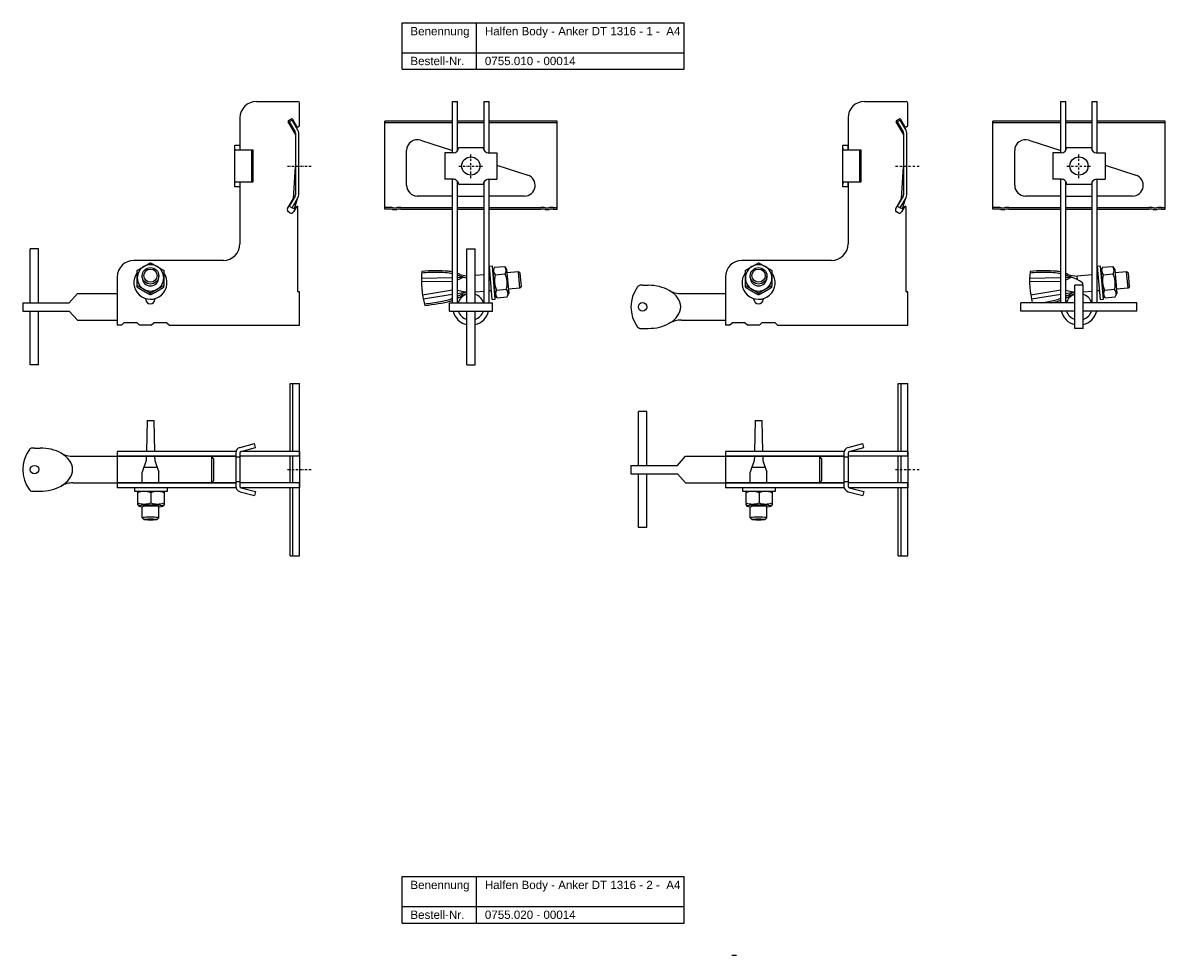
# Model space of a CAD drawing. Header units: millimetres. Extents: x 4118 to 5424, y -1122 to 170.
# Tile 2 of 4: x 4118 to 4808, y -392 to 170. Entities that reach past the tile are written whole.
import ezdxf

# ---------------------------------------------------------------- set-up
doc = ezdxf.new("R2010")
doc.units = ezdxf.units.MM
doc.header["$LTSCALE"] = 10
doc.linetypes.add('STRICHPUNKT2', pattern=[0.5, 0.25, -0.125, 0, -0.125])
doc.layers.add('HALFEN', color=2, linetype='Continuous')
doc.styles.add('ARIAL50', font='ARIAL.TTF', dxfattribs={"height": 5})

msp = doc.modelspace()

# ---------------------------------------------------------------- linework, layer by layer
at = {"layer": 'HALFEN'}
for p, q in [((4347.11, 170.28), (4517.39, 170.28)), ((4347.11, 142.28), (4347.11, 170.28)), ((4392.07, 142.28), (4392.07, 170.28)), ((4517.39, 142.28), (4517.39, 170.28)), ((4347.11, 152.28), (4517.39, 152.28)), ((4347.11, 142.28), (4517.39, 142.28)), ((4377.62, 91.9), (4377.62, 122.89)), ((4377.62, 122.89), (4380.62, 122.89)), ((4380.62, 93.23), (4380.62, 122.89)), ((4396.62, 93.24), (4396.62, 122.89)), ((4396.62, 122.89), (4399.62, 122.89)), ((4399.62, 91.88), (4399.62, 122.89)), ((4744.62, 91.9), (4744.62, 122.89)), ((4744.62, 122.89), (4747.62, 122.89)), ((4747.62, 93.23), (4747.62, 122.89)), ((4763.62, 93.24), (4763.62, 122.89)), ((4763.62, 122.89), (4766.62, 122.89)), ((4766.62, 91.88), (4766.62, 122.89)), ((4336.62, 57.89), (4336.62, 110.88)), ((4377.62, 110.88), (4336.62, 110.88)), ((4396.62, 110.88), (4380.62, 110.88)), ((4440.62, 110.88), (4399.62, 110.88)), ((4440.62, 57.89), (4440.62, 110.88)), ((4703.62, 57.89), (4703.62, 110.88)), ((4744.62, 110.88), (4703.62, 110.88)), ((4763.62, 110.88), (4747.62, 110.88)), ((4807.62, 110.88), (4766.62, 110.88)), ((4807.62, 57.89), (4807.62, 110.88)), ((4377.62, 109.88), (4336.62, 109.88)), ((4396.62, 109.88), (4380.62, 109.88)), ((4440.62, 109.88), (4399.62, 109.88)), ((4744.62, 109.88), (4703.62, 109.88)), ((4763.62, 109.88), (4747.62, 109.88)), ((4807.62, 109.88), (4766.62, 109.88)), ((4358.31, 99.44), (4377.62, 93.16)), ((4725.31, 99.44), (4744.62, 93.16)), ((4349.8, 72.25), (4349.8, 93.25)), ((4372.91, 91.91), (4372.9, 75.91)), ((4378.12, 91.9), (4372.91, 91.91)), ((4396.13, 94.89), (4381.13, 94.9)), ((4399.12, 91.88), (4404.33, 91.88)), ((4404.33, 91.88), (4404.32, 75.88)), ((4716.81, 72.25), (4716.81, 93.25)), ((4739.92, 91.91), (4739.9, 75.91)), ((4745.13, 91.9), (4739.92, 91.91)), ((4763.13, 94.89), (4748.13, 94.9)), ((4766.13, 91.88), (4771.34, 91.88)), ((4771.34, 91.88), (4771.33, 75.88)), ((4404.33, 84.48), (4422.94, 78.44)), ((4771.33, 84.48), (4789.95, 78.44)), ((4378.11, 75.9), (4372.9, 75.91)), ((4377.62, 1.39), (4377.62, 75.9)), ((4399.11, 75.88), (4404.32, 75.88)), ((4399.62, 1.39), (4399.62, 75.88)), ((4745.12, 75.9), (4739.9, 75.91)), ((4744.62, 1.39), (4744.62, 75.9)), ((4766.12, 75.88), (4771.33, 75.88)), ((4766.62, 1.39), (4766.62, 75.88)), ((4380.62, 1.39), (4380.62, 74.55)), ((4381.11, 72.9), (4396.11, 72.89)), ((4396.62, 1.39), (4396.62, 74.56)), ((4747.62, 1.39), (4747.62, 74.55)), ((4748.11, 72.9), (4763.11, 72.89)), ((4763.62, 1.39), (4763.62, 74.56)), ((4377.62, 65.75), (4356.3, 65.75)), ((4380.62, 65.75), (4396.62, 65.75)), ((4420.93, 65.75), (4399.62, 65.75)), ((4744.62, 65.75), (4723.31, 65.75)), ((4747.62, 65.75), (4763.62, 65.75)), ((4787.94, 65.75), (4766.62, 65.75)), ((4338.87, 58.89), (4336.62, 58.89)), ((4338.87, 57.89), (4336.62, 57.89)), ((4346.37, 58.89), (4377.62, 58.89)), ((4346.37, 57.89), (4377.62, 57.89)), ((4380.62, 58.89), (4396.62, 58.89)), ((4380.62, 57.89), (4396.62, 57.89)), ((4399.62, 58.89), (4430.87, 58.89)), ((4399.62, 57.89), (4430.87, 57.89)), ((4438.37, 58.89), (4440.62, 58.89)), ((4438.37, 57.89), (4440.62, 57.89)), ((4705.87, 58.89), (4703.62, 58.89)), ((4705.87, 57.89), (4703.62, 57.89)), ((4713.37, 58.89), (4744.62, 58.89)), ((4713.37, 57.89), (4744.62, 57.89)), ((4747.62, 58.89), (4763.62, 58.89)), ((4747.62, 57.89), (4763.62, 57.89)), ((4766.62, 58.89), (4797.87, 58.89)), ((4766.62, 57.89), (4797.87, 57.89)), ((4805.37, 58.89), (4807.62, 58.89)), ((4805.37, 57.89), (4807.62, 57.89)), ((4122.72, 1.39), (4122.72, 33.89)), ((4127.72, 33.89), (4122.72, 33.89)), ((4127.72, 1.39), (4127.72, 33.89)), ((4386.12, 1.39), (4386.12, 33.89)), ((4386.12, 33.89), (4391.12, 33.89)), ((4391.12, 1.39), (4391.12, 33.89)), ((4401.61, 23.48), (4399.62, 23.3)), ((4399.62, 23.3), (4401.36, 3.38)), ((4403.35, 3.55), (4401.61, 23.48)), ((4402.79, 22.82), (4401.85, 20.79)), ((4401.85, 20.79), (4403.12, 6.24)), ((4402.79, 22.82), (4408.93, 23.35)), ((4408.93, 23.35), (4410.21, 21.52)), ((4410.21, 21.52), (4411.49, 6.97)), ((4768.61, 23.48), (4766.62, 23.3)), ((4766.62, 23.3), (4768.36, 3.38)), ((4770.36, 3.55), (4768.61, 23.48)), ((4769.8, 22.82), (4768.85, 20.79)), ((4768.85, 20.79), (4770.12, 6.24)), ((4769.8, 22.82), (4775.93, 23.35)), ((4775.93, 23.35), (4777.22, 21.52)), ((4777.22, 21.52), (4778.49, 6.97)), ((4190.26, 16.62), (4190.25, 17.62)), ((4200.26, 16.62), (4200.26, 17.62)), ((4377.62, 14.18), (4358.79, 13.96)), ((4358.82, 16.25), (4377.62, 16.6)), ((4380.62, 16.66), (4384.2, 16.73)), ((4384.2, 16.73), (4380.62, 15.08)), ((4396.62, 18.27), (4391.12, 17.79)), ((4400.03, 18.57), (4399.62, 18.54)), ((4403.19, 18.21), (4409.33, 18.75)), ((4417.33, 20.09), (4410.39, 19.48)), ((4418.41, 19.18), (4417.33, 20.09)), ((4418.2, 10.12), (4417.33, 20.09)), ((4419.11, 11.21), (4418.41, 19.18)), ((4557.26, 16.62), (4557.26, 17.62)), ((4567.26, 16.62), (4567.27, 17.62)), ((4744.62, 14.18), (4725.8, 13.96)), ((4725.82, 16.25), (4744.62, 16.6)), ((4747.62, 16.66), (4751.2, 16.73)), ((4751.2, 16.73), (4747.62, 15.08)), ((4751.2, 16.73), (4747.62, 15.08)), ((4763.62, 18.27), (4754.45, 17.47)), ((4754.64, 15.31), (4754.45, 17.47)), ((4767.04, 18.57), (4766.62, 18.54)), ((4770.2, 18.21), (4776.33, 18.75)), ((4784.33, 20.09), (4777.4, 19.48)), ((4785.42, 19.18), (4784.33, 20.09)), ((4785.21, 10.12), (4784.33, 20.09)), ((4786.11, 11.21), (4785.42, 19.18)), ((4377.62, 8.96), (4359.49, 5.99)), ((4384.99, 7.67), (4380.62, 8.82)), ((4380.62, 6.98), (4384.99, 7.67)), ((4396.62, 8.24), (4391.12, 7.75)), ((4400.9, 8.61), (4399.62, 8.5)), ((4404, 9.01), (4410.14, 9.55)), ((4410.54, 4.94), (4411.49, 6.97)), ((4418.2, 10.12), (4411.26, 9.52)), ((4419.11, 11.21), (4418.2, 10.12)), ((4492.23, 11.89), (4495.63, 11.89)), ((4744.62, 8.96), (4726.49, 5.99)), ((4751.99, 7.67), (4747.62, 8.82)), ((4751.99, 7.67), (4747.62, 8.82)), ((4747.62, 6.98), (4751.99, 7.67)), ((4753.12, -14.11), (4753.12, 11.89)), ((4758.12, 11.89), (4753.12, 11.89)), ((4758.12, -14.11), (4758.12, 11.89)), ((4763.62, 8.24), (4758.12, 7.75)), ((4767.91, 8.61), (4766.62, 8.5)), ((4771, 9.01), (4777.14, 9.55)), ((4777.54, 4.94), (4778.49, 6.97)), ((4785.21, 10.12), (4778.27, 9.52)), ((4786.11, 11.21), (4785.21, 10.12)), ((4118.22, 1.39), (4146.22, 1.39)), ((4118.22, 1.39), (4118.22, -3.61)), ((4146.22, 1.39), (4151.22, 6.89)), ((4151.22, 6.89), (4175.22, 6.89)), ((4359.91, 3.73), (4377.62, 6.51)), ((4375.62, 1.39), (4401.62, 1.39)), ((4375.62, -3.61), (4375.62, 1.39)), ((4401.36, 3.38), (4403.35, 3.55)), ((4401.62, -3.61), (4401.62, 1.39)), ((4404.4, 4.41), (4403.12, 6.24)), ((4404.4, 4.41), (4410.54, 4.94)), ((4515.64, 6.89), (4542.23, 6.89)), ((4753.12, 1.39), (4720.62, 1.39)), ((4720.62, -3.61), (4720.62, 1.39)), ((4726.91, 3.73), (4744.62, 6.51)), ((4790.62, 1.39), (4758.12, 1.39)), ((4768.36, 3.38), (4770.36, 3.55)), ((4771.41, 4.41), (4770.12, 6.24)), ((4771.41, 4.41), (4777.54, 4.94)), ((4790.62, -3.61), (4790.62, 1.39)), ((4118.22, -3.61), (4146.22, -3.61)), ((4122.72, -36.11), (4122.72, -3.61)), ((4127.72, -36.11), (4127.72, -3.61)), ((4146.22, -3.61), (4151.22, -9.11)), ((4375.62, -3.61), (4401.62, -3.61)), ((4386.12, -36.11), (4386.12, -3.61)), ((4391.12, -36.11), (4391.12, -3.61)), ((4753.12, -3.61), (4720.62, -3.61)), ((4790.62, -3.61), (4758.12, -3.61)), ((4151.22, -9.11), (4175.22, -9.11)), ((4177.72, -12.11), (4175.22, -12.11)), ((4177.72, -12.11), (4175.22, -12.11)), ((4177.72, -12.11), (4179.22, -10.81)), ((4187.22, -10.81), (4179.22, -10.81)), ((4187.22, -10.81), (4188.72, -12.11)), ((4195.72, -12.11), (4188.72, -12.11)), ((4195.72, -12.11), (4197.22, -10.81)), ((4205.22, -10.81), (4197.22, -10.81)), ((4205.22, -10.81), (4206.72, -12.11)), ((4515.64, -9.11), (4542.23, -9.11)), ((4544.73, -12.11), (4542.23, -12.11)), ((4544.73, -12.11), (4542.23, -12.11)), ((4544.73, -12.11), (4546.23, -10.81)), ((4554.23, -10.81), (4546.23, -10.81)), ((4554.23, -10.81), (4555.73, -12.11)), ((4562.73, -12.11), (4555.73, -12.11)), ((4562.73, -12.11), (4564.23, -10.81)), ((4572.23, -10.81), (4564.23, -10.81)), ((4572.23, -10.81), (4573.73, -12.11)), ((4490.84, -14.11), (4495.63, -14.11)), ((4758.12, -14.11), (4753.12, -14.11)), ((4127.72, -36.11), (4122.72, -36.11)), ((4386.12, -36.11), (4391.12, -36.11)), ((4279.49, -88.29), (4279.49, -47.29)), ((4279.49, -47.29), (4285.22, -47.29)), ((4281.22, -88.29), (4281.22, -47.29)), ((4285.22, -91.29), (4285.22, -47.29)), ((4646.49, -88.29), (4646.49, -47.29)), ((4646.49, -47.29), (4652.23, -47.29)), ((4648.23, -88.29), (4648.23, -47.29)), ((4652.23, -91.29), (4652.23, -47.29)), ((4489.73, -96.79), (4489.73, -64.29)), ((4494.73, -64.29), (4489.73, -64.29)), ((4494.73, -96.79), (4494.73, -64.29)), ((4193.2, -69.77), (4192.76, -88.29)), ((4193.22, -69.77), (4197.22, -69.77)), ((4197.24, -69.77), (4197.69, -88.29)), ((4560.2, -69.77), (4559.76, -88.29)), ((4560.23, -69.77), (4564.23, -69.77)), ((4564.25, -69.77), (4564.69, -88.29)), ((4125.22, -86.29), (4128.63, -86.29)), ((4246.87, -88.29), (4175.22, -88.29)), ((4175.22, -88.29), (4175.22, -110.29)), ((4246.72, -89.31), (4246.72, -109.28)), ((4249.22, -89.31), (4249.22, -109.28)), ((4249.32, -85.93), (4258.07, -83.58)), ((4249.96, -88.35), (4258.72, -86)), ((4285.22, -88.29), (4250.15, -88.29)), ((4258.72, -86), (4258.07, -83.58)), ((4285.22, -88.29), (4285.22, -110.29)), ((4613.88, -88.29), (4542.23, -88.29)), ((4542.23, -88.29), (4542.23, -110.29)), ((4613.73, -89.31), (4613.73, -109.28)), ((4616.23, -89.31), (4616.23, -109.28)), ((4616.32, -85.93), (4625.08, -83.58)), ((4616.97, -88.35), (4625.73, -86)), ((4652.23, -88.29), (4617.16, -88.29)), ((4625.73, -86), (4625.08, -83.58)), ((4652.23, -88.29), (4652.23, -110.29)), ((4148.63, -91.29), (4246.72, -91.29)), ((4246.72, -91.29), (4175.22, -91.29)), ((4192.63, -93.74), (4190.22, -100.77)), ((4192.68, -91.29), (4192.63, -93.74)), ((4197.76, -91.29), (4197.82, -93.74)), ((4197.82, -93.74), (4200.22, -100.8)), ((4231.99, -91.29), (4231.99, -107.29)), ((4233.22, -92.52), (4231.99, -91.29)), ((4233.22, -92.52), (4233.22, -106.07)), ((4249.22, -91.79), (4246.72, -91.79)), ((4285.22, -91.29), (4249.22, -91.29)), ((4249.22, -91.29), (4249.22, -93.29)), ((4249.22, -93.29), (4249.22, -105.29)), ((4279.49, -107.29), (4279.49, -91.29)), ((4281.22, -107.29), (4281.22, -91.29)), ((4285.22, -91.29), (4285.22, -107.29)), ((4513.23, -96.79), (4518.23, -91.29)), ((4518.23, -91.29), (4542.23, -91.29)), ((4613.73, -91.29), (4542.23, -91.29)), ((4542.23, -91.29), (4613.73, -91.29)), ((4559.63, -93.74), (4557.23, -100.77)), ((4559.69, -91.29), (4559.63, -93.74)), ((4564.76, -91.29), (4564.82, -93.74)), ((4564.82, -93.74), (4567.23, -100.8)), ((4599, -91.29), (4599, -107.29)), ((4600.23, -92.52), (4599, -91.29)), ((4600.23, -92.52), (4600.23, -106.07)), ((4616.23, -91.79), (4613.73, -91.79)), ((4652.23, -91.29), (4616.23, -91.29)), ((4616.23, -91.29), (4616.23, -93.29)), ((4616.23, -93.29), (4616.23, -105.29)), ((4646.49, -107.29), (4646.49, -91.29)), ((4648.23, -107.29), (4648.23, -91.29)), ((4652.23, -91.29), (4652.23, -107.29)), ((4190.22, -107.29), (4190.22, -100.77)), ((4191.25, -97.77), (4199.17, -97.77)), ((4200.22, -107.29), (4200.22, -100.8)), ((4485.23, -96.79), (4513.23, -96.79)), ((4485.23, -96.79), (4485.23, -101.79)), ((4485.23, -101.79), (4513.23, -101.79)), ((4489.73, -134.29), (4489.73, -101.79)), ((4494.73, -134.29), (4494.73, -101.79)), ((4513.23, -101.79), (4518.23, -107.29)), ((4557.23, -107.29), (4557.23, -100.77)), ((4558.25, -97.77), (4566.18, -97.77)), ((4567.23, -107.29), (4567.23, -100.8)), ((4148.63, -107.29), (4246.72, -107.29)), ((4246.72, -107.29), (4175.22, -107.29)), ((4246.87, -110.29), (4175.22, -110.29)), ((4205.51, -110.29), (4185.51, -110.29)), ((4185.51, -110.29), (4185.51, -112.29)), ((4205.51, -112.29), (4205.51, -110.29)), ((4231.99, -107.29), (4233.22, -106.07)), ((4249.22, -106.79), (4246.72, -106.79)), ((4249.22, -105.29), (4249.22, -107.29)), ((4285.22, -107.29), (4249.22, -107.29)), ((4249.96, -110.24), (4258.72, -112.59)), ((4285.22, -110.29), (4250.15, -110.29)), ((4279.49, -151.29), (4279.49, -110.29)), ((4281.22, -151.29), (4281.22, -110.29)), ((4285.22, -151.29), (4285.22, -107.29)), ((4518.23, -107.29), (4542.23, -107.29)), ((4613.73, -107.29), (4542.23, -107.29)), ((4542.23, -107.29), (4613.73, -107.29)), ((4613.88, -110.29), (4542.23, -110.29)), ((4572.51, -110.29), (4552.51, -110.29)), ((4552.51, -110.29), (4552.51, -112.29)), ((4572.51, -112.29), (4572.51, -110.29)), ((4599, -107.29), (4600.23, -106.07)), ((4616.23, -106.79), (4613.73, -106.79)), ((4616.23, -105.29), (4616.23, -107.29)), ((4652.23, -107.29), (4616.23, -107.29)), ((4616.97, -110.24), (4625.73, -112.59)), ((4652.23, -110.29), (4617.16, -110.29)), ((4646.49, -151.29), (4646.49, -110.29)), ((4648.23, -151.29), (4648.23, -110.29)), ((4652.23, -151.29), (4652.23, -107.29)), ((4123.83, -112.29), (4128.63, -112.29)), ((4185.51, -112.29), (4205.51, -112.29)), ((4188.21, -112.29), (4187.51, -112.7)), ((4187.51, -112.7), (4187.51, -120.29)), ((4188.21, -112.29), (4202.81, -112.29)), ((4195.51, -113.24), (4195.51, -119.4)), ((4202.81, -112.29), (4203.51, -112.7)), ((4203.51, -112.7), (4203.51, -120.29)), ((4249.32, -112.66), (4258.07, -115.01)), ((4258.72, -112.59), (4258.07, -115.01)), ((4552.51, -112.29), (4572.51, -112.29)), ((4555.21, -112.29), (4554.51, -112.7)), ((4554.51, -112.7), (4554.51, -120.29)), ((4555.21, -112.29), (4569.81, -112.29)), ((4562.51, -113.24), (4562.51, -119.4)), ((4569.81, -112.29), (4570.51, -112.7)), ((4570.51, -112.7), (4570.51, -120.29)), ((4616.32, -112.66), (4625.08, -115.01)), ((4625.73, -112.59), (4625.08, -115.01)), ((4187.51, -120.29), (4188.21, -121.32)), ((4190.22, -128.47), (4190.22, -121.74)), ((4200.22, -128.44), (4200.22, -121.62)), ((4203.51, -120.29), (4202.81, -121.32)), ((4554.51, -120.29), (4555.21, -121.32)), ((4557.23, -128.47), (4557.23, -121.74)), ((4567.23, -128.44), (4567.23, -121.62)), ((4570.51, -120.29), (4569.81, -121.32)), ((4190.22, -128.44), (4191.22, -129.44)), ((4200.22, -128.44), (4199.22, -129.44)), ((4557.22, -128.44), (4558.22, -129.44)), ((4567.23, -128.44), (4566.23, -129.44)), ((4494.73, -134.29), (4489.73, -134.29)), ((4279.49, -151.29), (4285.22, -151.29)), ((4646.49, -151.29), (4652.23, -151.29)), ((4347.11, -344.93), (4517.39, -344.93)), ((4347.11, -372.93), (4347.11, -344.93)), ((4392.07, -372.93), (4392.07, -344.93)), ((4517.39, -372.93), (4517.39, -344.93)), ((4347.11, -362.93), (4517.39, -362.93)), ((4347.11, -372.93), (4517.39, -372.93)), ((4546.01, -392.32), (4549.01, -392.32))]:
    msp.add_line(p, q, dxfattribs=at)
at = {"layer": 'HALFEN', "extrusion": (0, 1, 0)}
for p, q in [((4259.22, 122.89), (4284.22, 122.89)), ((4285.22, 108.46), (4285.22, 121.89)), ((4626.23, 122.89), (4651.23, 122.89)), ((4652.23, 108.46), (4652.23, 121.89)), ((4249.22, 112.89), (4249.22, 94.03)), ((4282.7, 103.1), (4278.37, 110.59)), ((4278.55, 111.28), (4280.29, 112.28)), ((4280.7, 111.63), (4278.96, 110.63)), ((4278.96, 110.63), (4282.5, 104.51)), ((4284.23, 105.51), (4280.7, 111.63)), ((4280.97, 112.09), (4283.36, 107.96)), ((4616.23, 112.89), (4616.23, 94.03)), ((4649.7, 103.1), (4645.38, 110.59)), ((4645.56, 111.28), (4647.29, 112.28)), ((4647.7, 111.63), (4645.97, 110.63)), ((4645.97, 110.63), (4649.5, 104.51)), ((4651.23, 105.51), (4647.7, 111.63)), ((4647.97, 112.09), (4650.36, 107.96)), ((4282.7, 103.76), (4282.7, 66.5)), ((4284.7, 66.5), (4284.7, 103.76)), ((4649.7, 103.76), (4649.7, 66.5)), ((4651.7, 66.5), (4651.7, 103.76)), ((4246.17, 96.39), (4249.17, 96.39)), ((4246.17, 96.28), (4246.17, 96.39)), ((4246.17, 95.09), (4246.17, 96.28)), ((4246.17, 88.12), (4246.17, 95.09)), ((4249.14, 93.39), (4247.28, 93.39)), ((4256.39, 93.39), (4249.14, 93.39)), ((4249.17, 95.78), (4249.17, 96.39)), ((4249.17, 95.78), (4249.17, 94.39)), ((4256.39, 74.39), (4256.39, 93.39)), ((4257.17, 93.39), (4256.39, 93.39)), ((4257.17, 74.39), (4257.17, 93.39)), ((4613.18, 96.39), (4616.18, 96.39)), ((4613.18, 96.28), (4613.18, 96.39)), ((4613.18, 95.09), (4613.18, 96.28)), ((4613.18, 88.12), (4613.18, 95.09)), ((4616.14, 93.39), (4614.29, 93.39)), ((4623.4, 93.39), (4616.14, 93.39)), ((4616.18, 95.78), (4616.18, 96.39)), ((4616.18, 95.78), (4616.18, 94.39)), ((4623.4, 74.39), (4623.4, 93.39)), ((4624.18, 93.39), (4623.4, 93.39)), ((4624.18, 74.39), (4624.18, 93.39)), ((4246.17, 79.67), (4246.17, 88.12)), ((4281.57, 64.36), (4282.7, 83.47)), ((4613.18, 79.67), (4613.18, 88.12)), ((4648.57, 64.36), (4649.7, 83.47)), ((4246.17, 72.7), (4246.17, 79.67)), ((4613.18, 72.7), (4613.18, 79.67)), ((4246.17, 71.51), (4246.17, 72.7)), ((4246.17, 71.39), (4246.17, 71.51)), ((4249.17, 71.39), (4246.17, 71.39)), ((4247.28, 74.39), (4249.14, 74.39)), ((4249.14, 74.39), (4256.39, 74.39)), ((4249.17, 73.39), (4249.17, 72)), ((4249.17, 72), (4249.17, 71.39)), ((4249.22, 73.75), (4249.22, 36.89)), ((4256.39, 74.39), (4257.17, 74.39)), ((4613.18, 71.51), (4613.18, 72.7)), ((4613.18, 71.39), (4613.18, 71.51)), ((4616.18, 71.39), (4613.18, 71.39)), ((4614.29, 74.39), (4616.14, 74.39)), ((4616.14, 74.39), (4623.4, 74.39)), ((4616.18, 73.39), (4616.18, 72)), ((4616.18, 72), (4616.18, 71.39)), ((4616.23, 73.75), (4616.23, 36.89)), ((4623.4, 74.39), (4624.18, 74.39)), ((4278.01, 58.19), (4281.57, 64.36)), ((4282.5, 65.75), (4278.96, 59.64)), ((4280.7, 58.64), (4284.23, 64.75)), ((4282.1, 58.14), (4284.01, 64.37)), ((4645.01, 58.19), (4648.57, 64.36)), ((4649.5, 65.75), (4645.97, 59.64)), ((4647.7, 58.64), (4651.23, 64.75)), ((4649.11, 58.14), (4651.01, 64.37)), ((4279.42, 55.64), (4278.55, 56.14)), ((4278.96, 59.64), (4280.68, 58.65)), ((4280.7, 58.64), (4280.68, 58.65)), ((4281.04, 58.52), (4280.7, 58.64)), ((4282.1, 58.14), (4281.04, 58.52)), ((4283.29, 59.34), (4281.47, 56.19)), ((4284.22, 8.19), (4284.22, 59.09)), ((4646.42, 55.64), (4645.56, 56.14)), ((4645.97, 59.64), (4647.69, 58.65)), ((4647.7, 58.64), (4647.69, 58.65)), ((4648.05, 58.52), (4647.7, 58.64)), ((4649.11, 58.14), (4648.05, 58.52)), ((4650.29, 59.34), (4648.47, 56.19)), ((4651.23, 8.19), (4651.23, 59.09)), ((4239.22, 26.89), (4185.22, 26.89)), ((4606.23, 26.89), (4552.23, 26.89)), ((4175.22, 16.89), (4175.22, -1.11)), ((4542.23, 16.89), (4542.23, -1.11)), ((4187.26, 10.76), (4187.26, 11.68)), ((4195.26, 6.18), (4195.26, 7.1)), ((4203.26, 10.76), (4203.26, 11.68)), ((4285.22, 7.89), (4284.52, 7.89)), ((4285.22, -1.11), (4285.22, 7.89)), ((4554.26, 10.76), (4554.26, 11.68)), ((4562.26, 6.18), (4562.26, 7.1)), ((4570.26, 10.76), (4570.26, 11.68)), ((4652.23, 7.89), (4651.53, 7.89)), ((4652.23, -1.11), (4652.23, 7.89)), ((4192.47, 3.39), (4192.47, 3.86)), ((4197.97, 3.86), (4197.97, 3.39)), ((4559.48, 3.39), (4559.48, 3.86)), ((4564.98, 3.86), (4564.98, 3.39)), ((4175.22, -1.11), (4175.22, -12.11)), ((4285.22, -12.11), (4285.22, -1.11)), ((4542.23, -1.11), (4542.23, -12.11)), ((4652.23, -12.11), (4652.23, -1.11)), ((4206.72, -12.11), (4285.22, -12.11)), ((4573.73, -12.11), (4652.23, -12.11))]:
    msp.add_line(p, q, dxfattribs=at)
at = {"layer": 'HALFEN', "color": 1, "linetype": 'STRICHPUNKT2', "ltscale": 0.5}
for p, q in [((4388.62, 76.64), (4388.62, 91.14)), ((4755.62, 76.64), (4755.62, 91.14)), ((4277.97, 83.89), (4292.47, 83.89)), ((4381.37, 83.89), (4395.87, 83.89)), ((4644.98, 83.89), (4659.48, 83.89)), ((4748.37, 83.89), (4762.87, 83.89)), ((4277.97, -99.29), (4292.47, -99.29)), ((4644.98, -99.29), (4659.48, -99.29))]:
    msp.add_line(p, q, dxfattribs=at)
at = {"layer": 'HALFEN'}
for centre, radius in [((4388.62, 83.89), 5.5), ((4755.62, 83.89), 5.5), ((4492.23, -1.11), 2.55), ((4125.22, -99.29), 2.55)]:
    msp.add_circle(centre, radius, dxfattribs=at)
for centre, radius, start, end in [((4259.22, 112.89), 10, 90, 180), ((4284.22, 121.89), 1, 0, 90), ((4626.23, 112.89), 10, 90, 180), ((4651.23, 121.89), 1, 0, 90), ((4278.8, 110.84), 0.5, 120, 210), ((4280.54, 111.84), 0.5, 30, 120), ((4645.81, 110.84), 0.5, 120, 210), ((4647.54, 111.84), 0.5, 30, 120), ((4281.2, 103.76), 1.5, 0, 30), ((4284.22, 108.46), 1, 210, 0), ((4281.2, 103.76), 3.5, 0, 30), ((4648.2, 103.76), 1.5, 0, 30), ((4651.23, 108.46), 1, 210, 0), ((4648.2, 103.76), 3.5, 0, 30), ((4356.3, 93.25), 6.5, 72, 180), ((4723.31, 93.25), 6.5, 72, 180), ((4378.13, 94.9), 3, 269.95559, 359.95559), ((4399.13, 94.88), 3, 179.95559, 269.95559), ((4745.13, 94.9), 3, 269.95559, 359.95559), ((4766.13, 94.88), 3, 179.95559, 269.95559), ((4378.11, 72.9), 3, 359.95559, 89.95559), ((4399.11, 72.88), 3, 89.95559, 179.95559), ((4420.93, 72.25), 6.5, 270, 72), ((4745.11, 72.9), 3, 359.95559, 89.95559), ((4766.11, 72.88), 3, 89.95559, 179.95559), ((4787.94, 72.25), 6.5, 270, 72), ((4356.3, 72.25), 6.5, 180, 270), ((4723.31, 72.25), 6.5, 180, 270), ((4281.2, 66.5), 1.5, 330, 360), ((4281.2, 66.5), 3.5, 330, 0), ((4648.2, 66.5), 1.5, 330, 360), ((4648.2, 66.5), 3.5, 330, 0), ((4279.3, 57.44), 1.5, 150, 240), ((4280.17, 56.94), 1.5, 240, 330), ((4283.72, 59.09), 0.5, 0, 150), ((4338.87, 42.89), 16, 80.36636, 90), ((4338.87, 42.89), 15, 80.36636, 90), ((4342.62, 64.98), 7.41, 260.36636, 279.63364), ((4342.62, 64.98), 6.41, 260.36636, 279.63364), ((4346.37, 42.89), 16, 90, 99.63364), ((4346.37, 42.89), 15, 90, 99.63364), ((4430.87, 42.89), 16, 80.36636, 90), ((4430.87, 42.89), 15, 80.36636, 90), ((4434.62, 64.98), 7.41, 260.36636, 279.63364), ((4434.62, 64.98), 6.41, 260.36636, 279.63364), ((4438.37, 42.89), 16, 90, 99.63364), ((4438.37, 42.89), 15, 90, 99.63364), ((4646.31, 57.44), 1.5, 150, 240), ((4647.17, 56.94), 1.5, 240, 330), ((4650.73, 59.09), 0.5, 0, 150), ((4705.87, 42.89), 16, 80.36636, 90), ((4705.87, 42.89), 15, 80.36636, 90), ((4709.62, 64.98), 7.41, 260.36636, 279.63364), ((4709.62, 64.98), 6.41, 260.36636, 279.63364), ((4713.37, 42.89), 16, 90, 99.63364), ((4713.37, 42.89), 15, 90, 99.63364), ((4797.87, 42.89), 16, 80.36636, 90), ((4797.87, 42.89), 15, 80.36636, 90), ((4801.62, 64.98), 7.41, 260.36636, 279.63364), ((4801.62, 64.98), 6.41, 260.36636, 279.63364), ((4805.37, 42.89), 16, 90, 99.63364), ((4805.37, 42.89), 15, 90, 99.63364), ((4239.22, 36.89), 10, 270, 0), ((4606.23, 36.89), 10, 270, 0), ((4185.22, 16.89), 10, 90, 180), ((4406.35, 20.81), 4.08, 159.43847, 219.43847), ((4405.77, 20.76), 4.08, 330.56153, 30.56153), ((4552.23, 16.89), 10, 90, 180), ((4773.35, 20.81), 4.08, 159.43847, 219.43847), ((4772.78, 20.76), 4.08, 330.56153, 30.56153), ((4195.22, 13.48), 10, 142.77906, 36.51596), ((4411.82, 14.58), 53.03, 173.82027, 196.17973), ((4366.76, -67.15), 86.81, 88.64672, 95.12899), ((4367.88, -84.5), 105.15, 86.04137, 94.79234), ((4369.63, -16.11), 35.76, 77.09525, 91.31141), ((4369.59, -12.2), 33.07, 75.95927, 80.34246), ((4369.59, -12.2), 33.07, 68.09069, 70.52951), ((4369.63, -16.11), 35.76, 69.02091, 72.10841), ((4389.14, 42.23), 24.81, 253.11296, 262.99761), ((4375.57, -7.78), 25.98, 69.87312, 74.68904), ((4376.55, -6.75), 24.69, 67.20409, 71.18568), ((4418.09, 14.88), 15.27, 167.38303, 202.61697), ((4395.24, 12.88), 15.27, 347.38303, 22.61697), ((4562.23, 13.48), 10, 142.77906, 36.51596), ((4778.82, 14.58), 53.03, 173.82027, 194.3997), ((4733.77, -67.15), 86.81, 88.64672, 95.12899), ((4734.89, -84.5), 105.15, 86.04137, 94.79234), ((4736.63, -16.11), 35.76, 77.09525, 91.31141), ((4736.6, -12.2), 33.07, 75.95927, 80.34246), ((4736.6, -12.2), 33.07, 75.95927, 80.34246), ((4736.6, -12.2), 33.07, 68.09069, 70.52951), ((4736.6, -12.2), 33.07, 68.09069, 70.52951), ((4736.63, -16.11), 35.76, 69.02091, 72.10841), ((4756.15, 42.23), 24.81, 253.11296, 266.23113), ((4742.58, -7.78), 25.98, 69.87312, 74.68904), ((4742.58, -7.78), 25.98, 69.87312, 74.68904), ((4743.56, -6.75), 24.69, 56.39419, 71.18568), ((4756.52, 12.64), 1.36, 4.51801, 58.84061), ((4785.09, 14.88), 15.27, 167.38303, 202.61697), ((4762.24, 12.88), 15.27, 347.38303, 22.61697), ((4284.52, 8.19), 0.3, 180, 270), ((4372.24, 30.31), 25.98, 295.31096, 300.12688), ((4373.38, 29.47), 24.69, 298.81432, 301.05233), ((4407.56, 7), 4.08, 150.56153, 210.56153), ((4406.98, 6.95), 4.08, 339.43847, 39.43847), ((4505.78, -1.11), 20.55, 143.64928, 216.35854), ((4490.84, 9.89), 2, 91.33538, 143.64928), ((4491.57, -21.48), 33.38, 88.87071, 91.33538), ((4515.64, 21.89), 15, 240.67836, 270), ((4651.53, 8.19), 0.3, 180, 270), ((4739.25, 30.31), 25.98, 295.31096, 300.12688), ((4739.25, 30.31), 25.98, 295.31096, 300.12688), ((4740.39, 29.47), 24.69, 298.81432, 301.05233), ((4756.52, 12.62), 1.36, 327.8437, 5.48199), ((4774.56, 7), 4.08, 150.56153, 210.56153), ((4773.99, 6.95), 4.08, 339.43847, 39.43847), ((4195.22, 3.39), 2.75, 180, 0), ((4353.25, 87.24), 86.81, 274.87101, 281.35328), ((4351.35, 104.52), 105.15, 275.20766, 283.95863), ((4364.94, 37.48), 35.76, 278.68859, 290.75985), ((4365.59, 33.62), 33.07, 289.65754, 291.33467), ((4364.94, 37.48), 35.76, 295.99787, 300.97909), ((4365.59, 33.62), 33.07, 297.03435, 301.90931), ((4388.62, -1.11), 8, 108.20996, 161.79004), ((4394.29, -16.59), 24.81, 109.22537, 116.88704), ((4388.62, -1.11), 8, 18.20996, 71.79004), ((4562.23, 3.39), 2.75, 180, 0), ((4720.26, 87.24), 86.81, 278.52948, 281.35328), ((4731.95, 37.48), 35.76, 278.68859, 290.75985), ((4731.95, 37.48), 35.76, 278.68859, 290.75985), ((4718.35, 104.52), 105.15, 281.25753, 283.95863), ((4732.59, 33.62), 33.07, 289.65754, 291.33467), ((4732.59, 33.62), 33.07, 289.65754, 291.33467), ((4731.95, 37.48), 35.76, 295.99787, 300.97909), ((4731.95, 37.48), 35.76, 295.99787, 300.97909), ((4732.59, 33.62), 33.07, 297.03435, 301.90931), ((4732.59, 33.62), 33.07, 297.03435, 301.90931), ((4755.62, -1.11), 8, 108.20996, 161.79004), ((4761.29, -16.59), 24.81, 109.22537, 116.88704), ((4755.62, -1.11), 8, 18.20996, 71.79004), ((4388.62, -1.11), 11, 193.13656, 256.86344), ((4388.62, -1.11), 8, 198.20996, 251.79004), ((4388.62, -1.11), 8, 198.20996, 251.79004), ((4388.62, -1.11), 8, 288.20996, 341.79004), ((4388.62, -1.11), 11, 283.13656, 346.86344), ((4388.62, -1.11), 8, 288.20996, 341.79004), ((4755.62, -1.11), 11, 193.13656, 256.86344), ((4755.62, -1.11), 8, 198.20996, 251.79004), ((4755.62, -1.11), 8, 198.20996, 251.79004), ((4755.62, -1.11), 8, 288.20996, 341.79004), ((4755.62, -1.11), 11, 283.13656, 346.86344), ((4755.62, -1.11), 8, 288.20996, 341.79004), ((4490.84, -12.11), 2, 216.35854, 270), ((4515.64, -24.11), 15, 90, 119.32164), ((4138.78, -99.29), 20.55, 143.64928, 216.35854), ((4123.83, -88.3), 2, 91.33538, 143.64928), ((4124.56, -119.67), 33.38, 88.87071, 91.33538), ((4148.63, -76.29), 15, 240.67836, 270), ((4250.22, -89.31), 3.5, 105, 180), ((4250.22, -89.31), 1, 105, 180), ((4617.23, -89.31), 3.5, 105, 180), ((4617.23, -89.31), 1, 105, 180), ((4148.63, -122.29), 15, 90, 119.32164), ((4250.22, -109.28), 3.5, 180, 255), ((4250.22, -109.28), 1, 180, 255), ((4617.23, -109.28), 3.5, 180, 255), ((4617.23, -109.28), 1, 180, 255), ((4123.83, -110.29), 2, 216.35854, 270), ((4191.51, -124.06), 11.53, 69.70545, 110.29455), ((4199.51, -124.06), 11.53, 69.70545, 110.29455), ((4558.51, -124.06), 11.53, 69.70545, 110.29455), ((4566.51, -124.06), 11.53, 69.70545, 110.29455), ((4191.51, -108.58), 11.53, 249.70545, 290.29455), ((4199.51, -108.58), 11.53, 249.70545, 290.29455), ((4558.51, -108.58), 11.53, 249.70545, 290.29455), ((4566.51, -108.58), 11.53, 249.70545, 290.29455)]:
    msp.add_arc(centre, radius, start, end, dxfattribs=at)
for centre, major_axis, ratio, start_param, end_param in [((4195.26, 16.36), (8, 0), 0.992546, 2.094395, 3.141593), ((4195.26, 16.36), (8, 0), 0.992546, 1.047198, 2.094395), ((4195.26, 16.36), (-8, 0), 0.992546, 3.141593, 4.18879), ((4562.26, 16.36), (8, 0), 0.992546, 2.094395, 3.141593), ((4562.26, 16.36), (8, 0), 0.992546, 1.047198, 2.094395), ((4562.26, 16.36), (-8, 0), 0.992546, 3.141593, 4.18879), ((4195.26, 16.36), (-8, 0), 0.992546, 0, 1.047198), ((4195.26, 16.53), (-5, 0), 0.992546, -0.018407, 1.570796), ((4195.26, 16.53), (5, 0), 0.992546, 4.712389, 6.301592), ((4195.26, 16.36), (8, 0), 0.992546, -1.047198, 0), ((4562.26, 16.36), (-8, 0), 0.992546, 0, 1.047198), ((4562.26, 16.53), (-5, 0), 0.992546, -0.018407, 1.570796), ((4562.26, 16.53), (5, 0), 0.992546, 4.712389, 6.301592), ((4562.26, 16.36), (8, 0), 0.992546, -1.047198, 0), ((4195.26, 16.36), (-8, 0), 0.992546, 1.047198, 2.094395), ((4495.63, -1.11), (-19.6, 0), 0.663426, 4.00986, 4.712389), ((4495.63, -1.11), (-19.6, 0), 0.663426, 2.273326, 4.00986), ((4562.26, 16.36), (-8, 0), 0.992546, 1.047198, 2.094395), ((4495.63, -1.11), (19.6, 0), 0.663426, 4.712389, 5.414918), ((4128.63, -99.29), (-19.6, 0), 0.663426, 4.00986, 4.712389), ((4128.63, -99.29), (-19.6, 0), 0.663426, 2.273326, 4.00986), ((4128.63, -99.29), (19.6, 0), 0.663426, 4.712389, 5.414918), ((4195.51, -121.32), (-7.3, 0), 0.084966, 2.32591, 7.098867), ((4195.51, -121.77), (-5, 0), 0.0871, 3.141593, 6.283185), ((4562.51, -121.32), (-7.3, 0), 0.084966, 2.32591, 7.098867), ((4562.51, -121.77), (-5, 0), 0.0871, 3.141593, 6.283185), ((4195.22, -128.47), (-5, 0), 0.0871, 3.141593, 6.333882), ((4562.23, -128.47), (-5, 0), 0.0871, 3.141593, 6.333882)]:
    msp.add_ellipse(centre, major_axis=major_axis, ratio=ratio, start_param=start_param, end_param=end_param, dxfattribs=at)
for centre, major_axis, ratio in [((4195.26, 17.62), (5, 0), 0.992546), ((4195.26, 17.74), (4, 0), 0.992546), ((4562.26, 17.62), (5, 0), 0.992546), ((4562.26, 17.74), (4, 0), 0.992546), ((4195.22, -129.44), (-4, 0), 0.087086), ((4562.23, -129.44), (-4, 0), 0.087086)]:
    msp.add_ellipse(centre, major_axis=major_axis, ratio=ratio, dxfattribs=at)
for points, knots in [([(4247.08, 93.4), (4247.04, 93.4), (4247, 93.4), (4246.86, 93.4), (4246.76, 93.41), (4246.59, 93.48), (4246.51, 93.53), (4246.38, 93.67), (4246.33, 93.76), (4246.26, 93.97), (4246.23, 94.09), (4246.2, 94.34), (4246.18, 94.48), (4246.17, 94.78), (4246.17, 94.93), (4246.17, 95.09)], [12.728606, 12.728606, 12.728606, 12.728606, 12.920042, 12.920042, 13.450896, 13.450896, 13.981749, 13.981749, 14.512603, 14.512603, 15.043457, 15.043457, 15.58114, 15.58114, 16.065881, 16.065881, 16.065881, 16.065881]), ([(4249.18, 94.24), (4249.19, 94.17), (4249.2, 94.11), (4249.23, 93.99), (4249.26, 93.92), (4249.34, 93.79), (4249.39, 93.73), (4249.46, 93.68), (4249.48, 93.66), (4249.5, 93.65)], [4.1764157, 4.1764157, 4.1764157, 4.1764157, 4.4061223, 4.4061223, 4.6848401, 4.6848401, 4.9635579, 4.9635579, 5.0545355, 5.0545355, 5.0545355, 5.0545355]), ([(4249.5, 93.65), (4249.54, 93.61), (4249.58, 93.58), (4249.69, 93.52), (4249.75, 93.48), (4249.81, 93.46)], [2.958333, 2.958333, 2.958333, 2.958333, 3.2000176, 3.2000176, 3.5438255, 3.5438255, 3.5438255, 3.5438255]), ([(4250.17, 93.39), (4250.06, 93.39), (4249.94, 93.41), (4249.82, 93.46), (4249.82, 93.46), (4249.81, 93.46)], [0, 0, 0, 0, 0.6724021, 0.6724021, 0.712352, 0.712352, 0.712352, 0.712352]), ([(4614.09, 93.4), (4614.05, 93.4), (4614.01, 93.4), (4613.86, 93.4), (4613.76, 93.41), (4613.59, 93.48), (4613.51, 93.53), (4613.39, 93.67), (4613.34, 93.76), (4613.26, 93.97), (4613.24, 94.09), (4613.2, 94.34), (4613.19, 94.48), (4613.18, 94.78), (4613.18, 94.93), (4613.18, 95.09)], [12.728606, 12.728606, 12.728606, 12.728606, 12.920042, 12.920042, 13.450896, 13.450896, 13.981749, 13.981749, 14.512603, 14.512603, 15.043457, 15.043457, 15.58114, 15.58114, 16.065881, 16.065881, 16.065881, 16.065881]), ([(4616.19, 94.24), (4616.19, 94.17), (4616.2, 94.11), (4616.24, 93.99), (4616.26, 93.92), (4616.34, 93.79), (4616.39, 93.73), (4616.47, 93.68), (4616.49, 93.66), (4616.51, 93.65)], [4.1764157, 4.1764157, 4.1764157, 4.1764157, 4.4061223, 4.4061223, 4.6848401, 4.6848401, 4.9635579, 4.9635579, 5.0545355, 5.0545355, 5.0545355, 5.0545355]), ([(4616.51, 93.65), (4616.55, 93.61), (4616.59, 93.58), (4616.69, 93.52), (4616.75, 93.48), (4616.81, 93.46)], [2.958333, 2.958333, 2.958333, 2.958333, 3.2000176, 3.2000176, 3.5438255, 3.5438255, 3.5438255, 3.5438255]), ([(4617.18, 93.39), (4617.06, 93.39), (4616.95, 93.41), (4616.83, 93.46), (4616.82, 93.46), (4616.81, 93.46)], [0, 0, 0, 0, 0.6724021, 0.6724021, 0.712352, 0.712352, 0.712352, 0.712352]), ([(4246.17, 72.7), (4246.17, 72.85), (4246.17, 73.01), (4246.18, 73.3), (4246.2, 73.45), (4246.23, 73.7), (4246.26, 73.82), (4246.33, 74.03), (4246.38, 74.11), (4246.51, 74.25), (4246.59, 74.31), (4246.76, 74.38), (4246.86, 74.39), (4247, 74.39), (4247.04, 74.39), (4247.08, 74.38)], [10.078022, 10.078022, 10.078022, 10.078022, 10.562763, 10.562763, 11.100447, 11.100447, 11.6313, 11.6313, 12.162154, 12.162154, 12.693008, 12.693008, 13.223862, 13.223862, 13.415297, 13.415297, 13.415297, 13.415297]), ([(4249.5, 74.14), (4249.47, 74.12), (4249.44, 74.09), (4249.35, 74.02), (4249.31, 73.96), (4249.24, 73.82), (4249.21, 73.74), (4249.19, 73.63), (4249.19, 73.59), (4249.18, 73.55)], [5.6965073, 5.6965073, 5.6965073, 5.6965073, 5.8448031, 5.8448031, 6.1355616, 6.1355616, 6.4263202, 6.4263202, 6.5703905, 6.5703905, 6.5703905, 6.5703905]), ([(4249.81, 74.33), (4249.75, 74.3), (4249.69, 74.27), (4249.58, 74.2), (4249.54, 74.17), (4249.5, 74.14)], [12.3125941, 12.3125941, 12.3125941, 12.3125941, 12.6564021, 12.6564021, 12.8980867, 12.8980867, 12.8980867, 12.8980867]), ([(4249.81, 74.33), (4249.82, 74.33), (4249.82, 74.33), (4249.94, 74.37), (4250.06, 74.39), (4250.17, 74.39)], [7.8800751, 7.8800751, 7.8800751, 7.8800751, 7.920025, 7.920025, 8.5924271, 8.5924271, 8.5924271, 8.5924271]), ([(4613.18, 72.7), (4613.18, 72.85), (4613.18, 73.01), (4613.19, 73.3), (4613.2, 73.45), (4613.24, 73.7), (4613.26, 73.82), (4613.34, 74.03), (4613.39, 74.11), (4613.51, 74.25), (4613.59, 74.31), (4613.76, 74.38), (4613.86, 74.39), (4614.01, 74.39), (4614.05, 74.39), (4614.09, 74.38)], [10.078022, 10.078022, 10.078022, 10.078022, 10.562763, 10.562763, 11.100447, 11.100447, 11.6313, 11.6313, 12.162154, 12.162154, 12.693008, 12.693008, 13.223862, 13.223862, 13.415297, 13.415297, 13.415297, 13.415297]), ([(4616.51, 74.14), (4616.47, 74.12), (4616.44, 74.09), (4616.36, 74.02), (4616.31, 73.96), (4616.24, 73.82), (4616.22, 73.74), (4616.2, 73.63), (4616.19, 73.59), (4616.19, 73.55)], [5.6965073, 5.6965073, 5.6965073, 5.6965073, 5.8448031, 5.8448031, 6.1355616, 6.1355616, 6.4263202, 6.4263202, 6.5703905, 6.5703905, 6.5703905, 6.5703905]), ([(4616.81, 74.33), (4616.75, 74.3), (4616.69, 74.27), (4616.59, 74.2), (4616.55, 74.17), (4616.51, 74.14)], [12.3125941, 12.3125941, 12.3125941, 12.3125941, 12.6564021, 12.6564021, 12.8980867, 12.8980867, 12.8980867, 12.8980867]), ([(4616.81, 74.33), (4616.82, 74.33), (4616.83, 74.33), (4616.95, 74.37), (4617.06, 74.39), (4617.18, 74.39)], [7.8800751, 7.8800751, 7.8800751, 7.8800751, 7.920025, 7.920025, 8.5924271, 8.5924271, 8.5924271, 8.5924271])]:
    msp.add_open_spline(points, degree=3, knots=knots, dxfattribs=at)
for points in [[(4247.28, 93.39), (4247.21, 93.39), (4247.15, 93.4), (4247.08, 93.4)], [(4249.17, 94.39), (4249.17, 94.34), (4249.18, 94.29), (4249.18, 94.24)], [(4614.29, 93.39), (4614.22, 93.39), (4614.15, 93.4), (4614.09, 93.4)], [(4616.18, 94.39), (4616.18, 94.34), (4616.18, 94.29), (4616.19, 94.24)], [(4247.08, 74.38), (4247.15, 74.39), (4247.21, 74.39), (4247.28, 74.39)], [(4249.18, 73.55), (4249.18, 73.5), (4249.17, 73.45), (4249.17, 73.39)], [(4614.09, 74.38), (4614.15, 74.39), (4614.22, 74.39), (4614.29, 74.39)], [(4616.19, 73.55), (4616.18, 73.5), (4616.18, 73.45), (4616.18, 73.39)]]:
    msp.add_open_spline(points, degree=3, dxfattribs=at)
for points, weights in [([(4187.26, 20.85), (4189.4, 22.17), (4191.26, 23.23)], [1.10687800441, 1.09201433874, 1]), ([(4187.26, 16.36), (4187.26, 18.48), (4187.26, 20.85)], [1, 1.09201433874, 1.10687800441]), ([(4191.26, 23.23), (4193.11, 24.3), (4195.26, 25.44)], [1, 1.09201433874, 1.10687800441]), ([(4195.26, 25.44), (4197.4, 24.3), (4199.26, 23.23)], [1.10687800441, 1.09201433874, 1]), ([(4199.26, 23.23), (4201.11, 22.17), (4203.26, 20.85)], [1, 1.09201433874, 1.10687800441]), ([(4203.26, 20.85), (4203.26, 18.48), (4203.26, 16.36)], [1.10687800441, 1.09201433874, 1]), ([(4554.26, 20.85), (4556.41, 22.17), (4558.26, 23.23)], [1.10687800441, 1.09201433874, 1]), ([(4554.26, 16.36), (4554.26, 18.48), (4554.26, 20.85)], [1, 1.09201433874, 1.10687800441]), ([(4558.26, 23.23), (4560.12, 24.3), (4562.26, 25.44)], [1, 1.09201433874, 1.10687800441]), ([(4562.26, 25.44), (4564.41, 24.3), (4566.26, 23.23)], [1.10687800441, 1.09201433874, 1]), ([(4566.26, 23.23), (4568.12, 22.17), (4570.26, 20.85)], [1, 1.09201433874, 1.10687800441]), ([(4570.26, 20.85), (4570.26, 18.48), (4570.26, 16.36)], [1.10687800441, 1.09201433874, 1]), ([(4187.26, 11.68), (4187.26, 14.23), (4187.26, 16.36)], [1.10687800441, 1.09201433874, 1]), ([(4203.26, 16.36), (4203.26, 14.23), (4203.26, 11.68)], [1, 1.09201433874, 1.10687800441]), ([(4554.26, 11.68), (4554.26, 14.23), (4554.26, 16.36)], [1.10687800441, 1.09201433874, 1]), ([(4570.26, 16.36), (4570.26, 14.23), (4570.26, 11.68)], [1, 1.09201433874, 1.10687800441]), ([(4191.26, 9.48), (4189.4, 10.54), (4187.26, 11.68)], [1, 1.09201433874, 1.10687800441]), ([(4187.26, 10.76), (4189.4, 9.45), (4191.26, 8.38)], [1.10687800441, 1.09201433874, 1]), ([(4195.26, 7.1), (4193.11, 8.42), (4191.26, 9.48)], [1.10687800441, 1.09201433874, 1]), ([(4191.26, 8.38), (4193.11, 7.32), (4195.26, 6.18)], [1, 1.09201433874, 1.10687800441]), ([(4199.26, 9.48), (4197.4, 8.42), (4195.26, 7.1)], [1, 1.09201433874, 1.10687800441]), ([(4195.26, 6.18), (4197.4, 7.32), (4199.26, 8.38)], [1.10687800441, 1.09201433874, 1]), ([(4203.26, 11.68), (4201.11, 10.54), (4199.26, 9.48)], [1.10687800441, 1.09201433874, 1]), ([(4199.26, 8.38), (4201.11, 9.45), (4203.26, 10.76)], [1, 1.09201433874, 1.10687800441]), ([(4558.26, 9.48), (4556.41, 10.54), (4554.26, 11.68)], [1, 1.09201433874, 1.10687800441]), ([(4554.26, 10.76), (4556.41, 9.45), (4558.26, 8.38)], [1.10687800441, 1.09201433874, 1]), ([(4562.26, 7.1), (4560.12, 8.42), (4558.26, 9.48)], [1.10687800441, 1.09201433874, 1]), ([(4558.26, 8.38), (4560.12, 7.32), (4562.26, 6.18)], [1, 1.09201433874, 1.10687800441]), ([(4566.26, 9.48), (4564.41, 8.42), (4562.26, 7.1)], [1, 1.09201433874, 1.10687800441]), ([(4562.26, 6.18), (4564.41, 7.32), (4566.26, 8.38)], [1.10687800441, 1.09201433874, 1]), ([(4570.26, 11.68), (4568.12, 10.54), (4566.26, 9.48)], [1.10687800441, 1.09201433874, 1]), ([(4566.26, 8.38), (4568.12, 9.45), (4570.26, 10.76)], [1, 1.09201433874, 1.10687800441])]:
    msp.add_rational_spline(points, weights, degree=2, dxfattribs=at)

# ---------------------------------------------------------------- texts
at = {"layer": 'HALFEN', "style": 'ARIAL50'}
for s, p in [('Benennung', (4352.11, 162.78)), ('Halfen Body - Anker DT 1316 - 1 -  A4', (4397.07, 162.78)), ('Bestell-Nr.', (4352.11, 144.78)), ('0755.010 - 00014', (4397.07, 144.78)), ('Benennung', (4352.11, -352.43)), ('Halfen Body - Anker DT 1316 - 2 -  A4', (4397.07, -352.43)), ('Bestell-Nr.', (4352.11, -370.43)), ('0755.020 - 00014', (4397.07, -370.43))]:
    msp.add_text(s, height=5, dxfattribs=at).set_placement(p)

doc.saveas('drawing.dxf')
